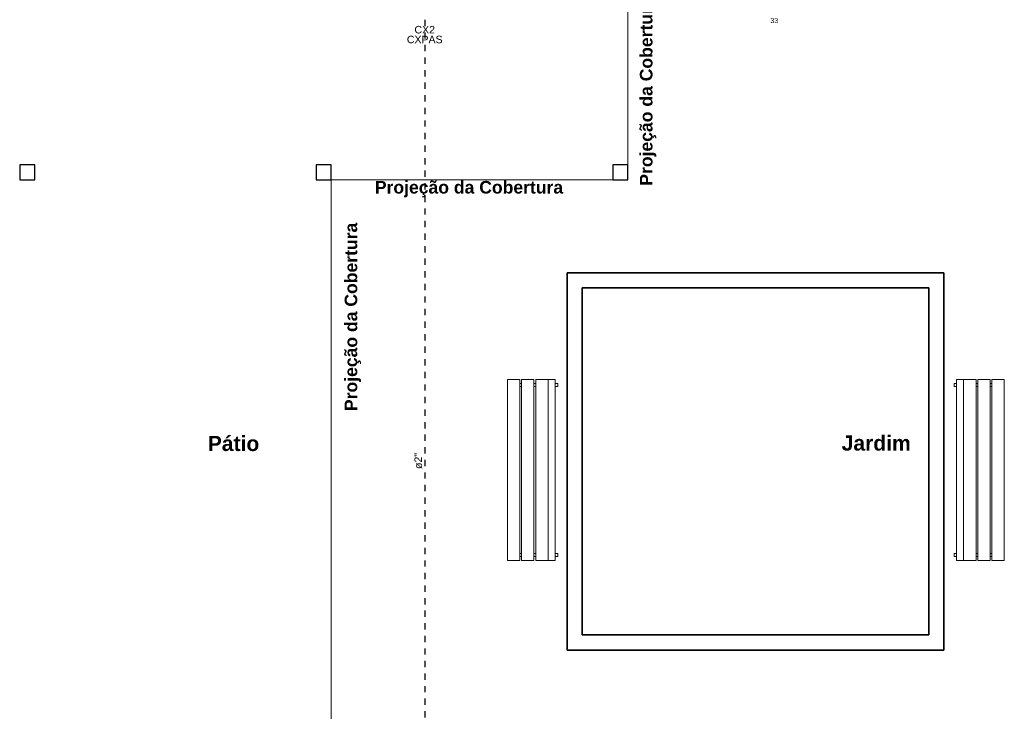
# Model space of a CAD drawing. Header units: millimetres. Extents: x 55082 to 85113, y -5867 to -946.
# Tile 72 of 77: x 82956 to 83935, y -4267 to -3579. Entities that reach past the tile are written whole.
import ezdxf

# ---------------------------------------------------------------- set-up
doc = ezdxf.new("R2010")
doc.units = ezdxf.units.MM
doc.header["$MEASUREMENT"] = 0
doc.linetypes.add('JIS_02_1.2', pattern=[0.25, 0.125, -0.125])
for name, color, linetype, lineweight in [('CE-Condutos', 5, 'Continuous', 30), ('CE-Textos conduto', 7, 'Continuous', 5), ('CE-Textos fios', 7, 'Continuous', 5), ('FINA', 8, 'Continuous', 5), ('Textos', 7, 'Continuous', 5)]:
    doc.layers.add(name, color=color, linetype=linetype, lineweight=lineweight)
doc.styles.add('Arial', font='arial.ttf')
doc.styles.add('ArialN', font='arialbd.ttf')

msp = doc.modelspace()

# ---------------------------------------------------------------- linework, layer by layer
for points in [[(82955.54, -3723.18), (82955.54, -3738.18), (82970.54, -3738.18), (82970.54, -3723.18)], [(83250.54, -3723.18), (83250.54, -3738.18), (83265.54, -3738.18), (83265.54, -3723.18)], [(83545.54, -3723.18), (83545.54, -3738.18), (83560.54, -3738.18), (83560.54, -3723.18)], [(83499.98, -4205.68), (83499.98, -3830.68), (83874.98, -3830.68), (83874.98, -4205.68)], [(83514.98, -3845.68), (83514.98, -4190.68), (83859.98, -4190.68), (83859.98, -3845.68)]]:
    msp.add_lwpolyline(points, close=True)
for points in [[(83499.98, -3830.68), (83499.98, -4205.68)], [(83874.98, -3830.68), (83499.98, -3830.68)], [(83874.98, -4205.68), (83874.98, -3830.68)], [(83514.98, -4190.68), (83514.98, -3845.68)], [(83514.98, -3845.68), (83859.98, -3845.68)], [(83859.98, -3845.68), (83859.98, -4190.68)], [(83859.98, -4190.68), (83514.98, -4190.68)], [(83499.98, -4205.68), (83874.98, -4205.68)]]:
    msp.add_lwpolyline(points)
at = {"layer": 'CE-Condutos', "linetype": 'JIS_02_1.2', "ltscale": 50}
msp.add_spline([(83358.44, -3578.99), (83358.44, -3621.04), (83358.44, -3660.43), (83358.44, -3697.37), (83358.44, -3732.04), (83358.44, -3764.62), (83358.44, -3795.32), (83358.44, -3824.31), (83358.44, -3851.79), (83358.44, -3877.95), (83358.44, -3902.97), (83358.44, -3927.05), (83358.44, -3950.37), (83358.44, -3973.12), (83358.44, -3995.5), (83358.44, -4017.68), (83358.44, -4039.87), (83358.44, -4062.24), (83358.44, -4085), (83358.44, -4108.32), (83358.44, -4132.39), (83358.44, -4157.42), (83358.44, -4183.57), (83358.44, -4211.05), (83358.44, -4240.05), (83358.44, -4270.74), (83358.44, -4303.33), (83358.44, -4338), (83358.44, -4374.94), (83358.44, -4414.33), (83358.44, -4456.38)], degree=3, dxfattribs=at)
at = {"layer": 'FINA'}
for p, q in [((83440.75, -3936.78), (83440.75, -4116.78)), ((83453.06, -3936.78), (83440.75, -3936.78)), ((83453.06, -4116.78), (83453.06, -3936.78)), ((83454.82, -3936.78), (83454.82, -4116.78)), ((83467.14, -3936.78), (83454.82, -3936.78)), ((83467.14, -4116.78), (83467.14, -3936.78)), ((83468.9, -3936.78), (83468.9, -4116.78)), ((83481.21, -3936.78), (83468.9, -3936.78)), ((83481.21, -4116.78), (83481.21, -3936.78)), ((83488.15, -3936.78), (83481.38, -3936.78)), ((83481.38, -3936.78), (83481.38, -4116.78)), ((83488.15, -4116.78), (83488.15, -3936.78)), ((83887.58, -3936.78), (83894.35, -3936.78)), ((83887.58, -4116.78), (83887.58, -3936.78)), ((83894.35, -3936.78), (83894.35, -4116.78)), ((83894.52, -3936.78), (83906.83, -3936.78)), ((83894.52, -4116.78), (83894.52, -3936.78)), ((83906.83, -3936.78), (83906.83, -4116.78)), ((83908.59, -3936.78), (83920.91, -3936.78)), ((83908.59, -4116.78), (83908.59, -3936.78)), ((83920.91, -3936.78), (83920.91, -4116.78)), ((83922.67, -3936.78), (83934.98, -3936.78)), ((83922.67, -4116.78), (83922.67, -3936.78)), ((83934.98, -3936.78), (83934.98, -4116.78)), ((83454.82, -3940.78), (83453.06, -3940.78)), ((83453.06, -3940.78), (83453.06, -3943.78)), ((83453.06, -3943.78), (83454.82, -3943.78)), ((83468.9, -3940.78), (83467.14, -3940.78)), ((83467.14, -3940.78), (83467.14, -3943.78)), ((83467.14, -3943.78), (83468.9, -3943.78)), ((83481.38, -3940.78), (83481.21, -3940.78)), ((83481.21, -3943.78), (83481.38, -3943.78)), ((83490.75, -3940.78), (83488.15, -3940.78)), ((83488.15, -3943.78), (83490.75, -3943.78)), ((83490.75, -3943.78), (83490.75, -3940.78)), ((83884.98, -3940.78), (83887.58, -3940.78)), ((83884.98, -3943.78), (83884.98, -3940.78)), ((83887.58, -3943.78), (83884.98, -3943.78)), ((83894.35, -3940.78), (83894.52, -3940.78)), ((83894.52, -3943.78), (83894.35, -3943.78)), ((83906.83, -3940.78), (83908.59, -3940.78)), ((83908.59, -3943.78), (83906.83, -3943.78)), ((83908.59, -3940.78), (83908.59, -3943.78)), ((83920.91, -3940.78), (83922.67, -3940.78)), ((83922.67, -3943.78), (83920.91, -3943.78)), ((83922.67, -3940.78), (83922.67, -3943.78)), ((83454.82, -4109.78), (83453.06, -4109.78)), ((83453.06, -4109.78), (83453.06, -4112.78)), ((83453.06, -4112.78), (83454.82, -4112.78)), ((83468.9, -4109.78), (83467.14, -4109.78)), ((83467.14, -4109.78), (83467.14, -4112.78)), ((83467.14, -4112.78), (83468.9, -4112.78)), ((83481.38, -4109.78), (83481.21, -4109.78)), ((83481.21, -4109.78), (83481.21, -4112.78)), ((83481.21, -4112.78), (83481.38, -4112.78)), ((83490.75, -4109.78), (83488.15, -4109.78)), ((83488.15, -4112.78), (83490.75, -4112.78)), ((83490.75, -4112.78), (83490.75, -4109.78)), ((83884.98, -4109.78), (83887.58, -4109.78)), ((83884.98, -4112.78), (83884.98, -4109.78)), ((83887.58, -4112.78), (83884.98, -4112.78)), ((83894.35, -4109.78), (83894.52, -4109.78)), ((83894.52, -4112.78), (83894.35, -4112.78)), ((83894.52, -4109.78), (83894.52, -4112.78)), ((83906.83, -4109.78), (83908.59, -4109.78)), ((83908.59, -4112.78), (83906.83, -4112.78)), ((83908.59, -4109.78), (83908.59, -4112.78)), ((83920.91, -4109.78), (83922.67, -4109.78)), ((83922.67, -4112.78), (83920.91, -4112.78)), ((83922.67, -4109.78), (83922.67, -4112.78)), ((83440.75, -4116.78), (83453.06, -4116.78)), ((83454.82, -4116.78), (83467.14, -4116.78)), ((83468.9, -4116.78), (83481.21, -4116.78)), ((83481.38, -4116.78), (83488.15, -4116.78)), ((83894.35, -4116.78), (83887.58, -4116.78)), ((83906.83, -4116.78), (83894.52, -4116.78)), ((83920.91, -4116.78), (83908.59, -4116.78)), ((83934.98, -4116.78), (83922.67, -4116.78))]:
    msp.add_line(p, q, dxfattribs=at)
msp.add_lwpolyline([(83265.54, -4493.18), (83265.54, -3738.18), (83560.54, -3738.18), (83560.54, -3543.18)], dxfattribs=at)

# ---------------------------------------------------------------- texts
at = {"layer": 'CE-Textos conduto', "insert": (83355.91, -4017.68), "char_height": 7.5, "width": 31.8979, "attachment_point": 8, "rotation": 90.00021, "line_spacing_factor": 0.6, "style": 'Arial'}
msp.add_mtext('ø2"', dxfattribs=at)
at = {"layer": 'CE-Textos fios', "insert": (83702.25, -3582.26), "char_height": 5, "width": 15.5335, "attachment_point": 7, "line_spacing_factor": 0.6, "style": 'Arial'}
msp.add_mtext('33', dxfattribs=at)
at = {"layer": 'FINA', "char_height": 12.5, "width": 374.5617, "attachment_point": 2, "rotation": 90.00021, "style": 'ArialN'}
for insert in [(83572.48, -3650.33), (83278.81, -3874.43)]:
    msp.add_mtext('Projeção da Cobertura', dxfattribs=dict(at, insert=insert))
at = {"layer": 'FINA', "style": 'ArialN'}
for s, insert, char_height, width, attachment_point in [('Projeção da Cobertura', (83402.47, -3739.26), 12.5, 374.5617, 2), ('Pátio', (83142.66, -3992.79), 15, 102.4619, 1), ('Jardim', (83773.2, -3992.35), 15, 137.4238, 1)]:
    msp.add_mtext(s, dxfattribs=dict(at, insert=insert, char_height=char_height, width=width, attachment_point=attachment_point))
at = {"layer": 'Textos', "char_height": 7.5, "attachment_point": 8, "line_spacing_factor": 0.6, "style": 'Arial'}
for s, insert, width in [('CX2', (83358.44, -3592.68), 40.7698), ('CXPAS', (83358.44, -3602.43), 71.0671)]:
    msp.add_mtext(s, dxfattribs=dict(at, insert=insert, width=width))

doc.saveas('drawing.dxf')
